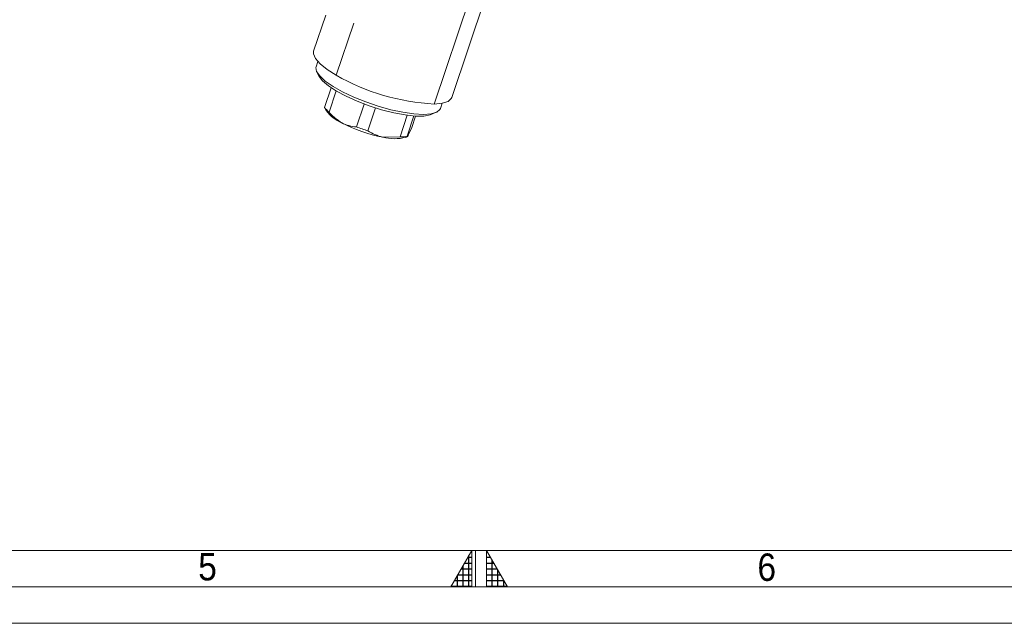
# Model space of a CAD drawing. Header units: millimetres. Extents: x 10 to 831, y 10 to 584.
# Tile 6 of 31: x 357 to 493, y 10 to 93. Entities that reach past the tile are written whole.
import ezdxf

# ---------------------------------------------------------------- set-up
doc = ezdxf.new("R2010")
doc.units = ezdxf.units.MM
doc.linetypes.add('SLD-Solido', pattern=[0])
doc.styles.add('SLDTEXTSTYLE3', font='GOTHIC.TTF', dxfattribs={"width": 0.913})

msp = doc.modelspace()

# ---------------------------------------------------------------- hatches: boundary and pattern name
at = {"linetype": 'Continuous'}
h = msp.add_hatch(dxfattribs=at)
h.set_pattern_fill('NET', scale=0.25, style=0)
h.paths.add_polyline_path([(419.5, 15), (419.5, 20), (416.613, 15)], flags=0)
h = msp.add_hatch(dxfattribs=at)
h.set_pattern_fill('NET', scale=0.25, style=0)
h.paths.add_polyline_path([(421.5, 15), (424.387, 15), (421.5, 20)], flags=0)

# ---------------------------------------------------------------- linework, layer by layer
at = {"color": 8, "linetype": 'SLD-Solido', "lineweight": 15}
msp.add_line((414.325, 81.246), (422.54, 105.688), dxfattribs=at)
at = {"color": 7, "linetype": 'SLD-Solido', "lineweight": 15}
for p, q in [((416.733, 82.142), (424.304, 104.669)), ((399.435, 93.452), (397.775, 88.514)), ((400.883, 85.193), (403.28, 92.324)), ((398.348, 87.082), (398.109, 86.37)), ((398.234, 85.612), (398.548, 85.038)), ((399.283, 80.767), (400.194, 83.478)), ((400.866, 83.053), (399.888, 80.143)), ((403.656, 78.113), (404.709, 81.247)), ((415.171, 80.635), (415.41, 81.347)), ((399.268, 80.772), (399.502, 80.345)), ((399.313, 80.794), (399.283, 80.767)), ((406.286, 80.702), (405.231, 77.563)), ((414.017, 79.838), (414.614, 80.106)), ((409.632, 76.741), (410.626, 79.698)), ((411.54, 79.604), (410.603, 76.815)), ((411.236, 78.023), (411.763, 79.59)), ((410.766, 76.963), (411.236, 78.023)), ((407.278, 76.696), (409.632, 76.741)), ((410.422, 76.674), (410.7, 76.799)), ((20, 20), (821, 20))]:
    msp.add_line(p, q, dxfattribs=at)
at = {"color": 7, "linetype": 'SLD-Solido', "lineweight": 0}
for p, q in [((419.5, 20), (416.613, 15)), ((419.5, 15), (419.5, 20)), ((420, 15), (420, 20)), ((421.5, 15), (421.5, 20)), ((421.5, 20), (424.387, 15)), ((15, 15), (826, 15)), ((416.613, 15), (419.5, 15)), ((421.5, 15), (424.387, 15)), ((10, 10), (831, 10))]:
    msp.add_line(p, q, dxfattribs=at)
at = {"color": 7, "linetype": 'SLD-Solido', "lineweight": 15, "flags": 128}
for points in [[(400.883, 85.193), (399.626, 85.992), (398.662, 86.766), (398.028, 87.484), (397.749, 88.119), (397.775, 88.514)], [(398.109, 86.37), (398.085, 86.273), (398.175, 85.729), (398.612, 85.095), (399.378, 84.396), (400.441, 83.66), (401.758, 82.917), (403.275, 82.199), (404.93, 81.534), (406.654, 80.949), (408.378, 80.469), (410.031, 80.113), (411.545, 79.896), (412.858, 79.827), (413.917, 79.908), (414.678, 80.137), (415.11, 80.503), (415.171, 80.635)], [(414.017, 79.838), (413.78, 79.75), (412.892, 79.595), (411.725, 79.592), (410.329, 79.74), (408.765, 80.032), (407.101, 80.456), (405.41, 80.993), (403.767, 81.62), (402.242, 82.309), (400.903, 83.03), (399.808, 83.753), (399.005, 84.444), (398.548, 85.038)], [(416.733, 82.142), (416.673, 82.009), (416.225, 81.609), (415.432, 81.351), (414.325, 81.246)]]:
    msp.add_lwpolyline(points, dxfattribs=at)
at = {"color": 7, "linetype": 'SLD-Solido', "lineweight": 15}
for centre, radius, start, end in [((415.903, 111.482), 30.277, 240.25868, 267.01252), ((401.99, 82.783), 3.375, 216.67478, 231.46979), ((403.742, 83.532), 5.304, 216.93335, 246.39862), ((411.161, 96.912), 20.586, 242.38316, 259.12796), ((412.33, 100.429), 23.943, 248.75903, 252.75244), ((408.891, 82.768), 6.283, 255.12615, 284.10251), ((409.757, 81.484), 4.745, 268.49505, 280.27173)]:
    msp.add_arc(centre, radius, start, end, dxfattribs=at)
for points, knots in [([(399.888, 80.143), (399.938, 80.083), (400.446, 79.484), (401.063, 79.056), (401.618, 78.671)], [0, 0, 0, 0, 0.1002948, 1, 1, 1, 1]), ([(401.618, 78.671), (401.633, 78.663), (402.265, 78.326), (402.969, 78.157), (403.645, 78.114), (403.656, 78.113)], [0, 0, 0, 0, 0.0238801, 0.9842448, 1, 1, 1, 1]), ([(405.231, 77.563), (405.858, 77.209), (406.506, 76.843), (407.254, 76.7), (407.278, 76.696)], [0, 0, 0, 0, 0.9679895, 1, 1, 1, 1]), ([(410.603, 76.815), (410.629, 76.785), (410.656, 76.754), (410.763, 76.956), (410.766, 76.963)], [0, 0, 0, 0, 0.9679897, 1, 1, 1, 1])]:
    msp.add_open_spline(points, degree=3, knots=knots, dxfattribs=at)

# ---------------------------------------------------------------- texts
at = {"color": 7, "linetype": 'Continuous', "lineweight": 0, "char_height": 3.762, "attachment_point": 1, "style": 'SLDTEXTSTYLE3'}
for s, insert in [('5', (381.934, 19.654)), ('6', (458.7, 19.579))]:
    msp.add_mtext(s, dxfattribs=dict(at, insert=insert))

doc.saveas('drawing.dxf')
